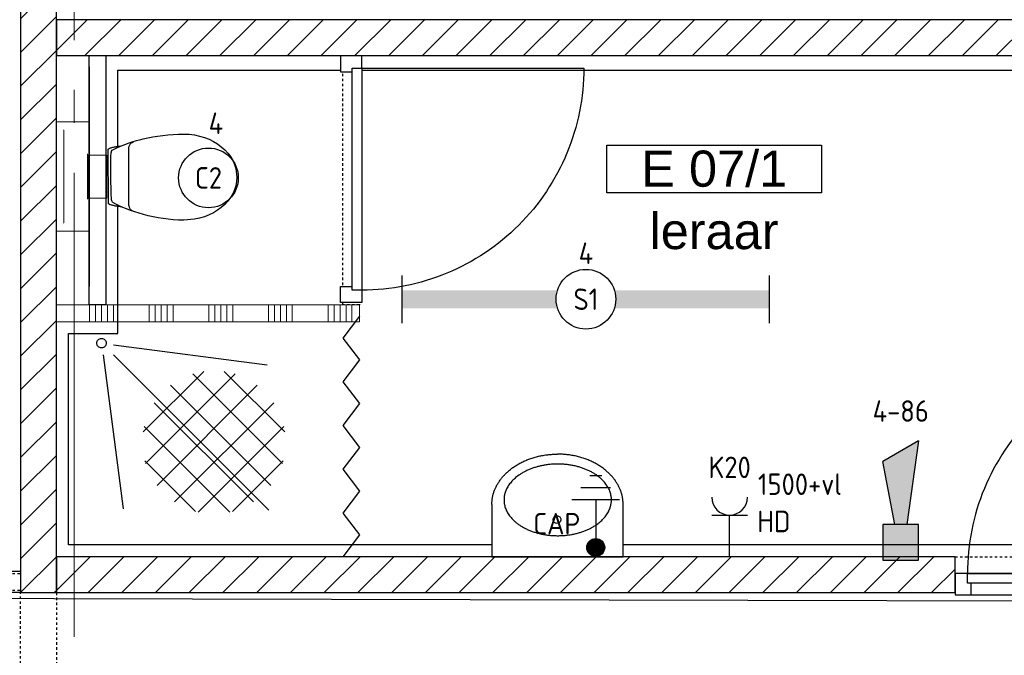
# Model space of a CAD drawing. Header units: millimetres. Extents: x -38031 to 123247, y -16330 to 129979.
# Tile 70 of 235: x -229 to 3897, y 28896 to 31559. Entities that reach past the tile are written whole.
import ezdxf
from ezdxf.enums import TextEntityAlignment as Align

# ---------------------------------------------------------------- set-up
doc = ezdxf.new("R2010")
doc.units = ezdxf.units.MM
doc.header["$LTSCALE"] = 50
doc.linetypes.add('STYLE_01', pattern=[0.41664, 0.20828, -0.20836])
doc.linetypes.add('STYLE_11', pattern=[5, 3.888855, -0.416718, 0.277786, -0.416641])
for name, color, linetype in [('AB$1A---_ATTRIB035', 8, 'Continuous'), ('AL$1A---_ALGEMEEN', 8, 'Continuous'), ('AM$1A---_ARCERING', 8, 'Continuous'), ('BOUWKUNDIG', 8, 'Continuous'), ('EB6511--_ATTRIB', 2, 'Continuous'), ('EL6121--', 3, 'Continuous'), ('EL6222--', 3, 'Continuous'), ('EL6311--', 3, 'Continuous'), ('EL6511--', 3, 'Continuous')]:
    doc.layers.add(name, color=color, linetype=linetype)
doc.layers.add('stramien', color=1, linetype='STYLE_11', lineweight=15)
doc.styles.add('Arial', font='ARIAL.TTF')
doc.styles.add('BURO-018', font='iso.shx', dxfattribs={"height": 90})
doc.styles.get("Standard").update_dxf_attribs({"font": 'iso.shx'})
pattern_1 = [(45, (-987936.49, -175784.82), (70.710678, -70.710678), [])]

# ---------------------------------------------------------------- blocks, each defined once
blk = doc.blocks.new('E00443')
at = {"color": 0}
for points in [[(-2.969, 0.567), (-0.431, 3.105)], [(-2.867, -0.746), (0.882, 3.003)], [(2.867, -0.746), (-0.882, 3.003)], [(2.969, 0.567), (0.431, 3.105)], [(-2.388, -1.68), (1.816, 2.524)], [(2.388, -1.68), (-1.816, 2.524)], [(1.657, -2.365), (-2.501, 1.793)], [(-1.657, -2.365), (2.501, 1.793)], [(0.667, -2.789), (-2.925, 0.803)], [(-0.667, -2.789), (2.925, 0.803)], [(-0.773, -2.763), (-2.899, -0.637)], [(0.773, -2.763), (2.899, -0.637)]]:
    blk.add_lwpolyline(points, dxfattribs=at)
at = {"color": 0, "linetype": 'Continuous', "style": 'BURO-018', "flags": 1}
blk.add_attdef('E_MATCODE', text='', height=1.8, dxfattribs=at).set_placement((0, 0), align=Align.MIDDLE)
blk = doc.blocks.new('1115B3A')
at = {"color": 0, "linetype": 'Continuous'}
blk.add_circle((0, 0), 2.5, dxfattribs=at)
at = {"color": 0, "linetype": 'Continuous', "style": 'BURO-018'}
for tag, p in [('E_GKAST', (0, 8)), ('E_GROEP', (0, 5)), ('E_SGROEP', (4.5, 5)), ('E_ARMCODE', (0, 0)), ('E_SLET', (4.5, -1))]:
    blk.add_attdef(tag, text='', height=1.8, dxfattribs=at).set_placement(p, align=Align.MIDDLE)
blk = doc.blocks.new('E00441')
at = {"color": 0}
for p, q in [((0.5, 6), (-0.5, 6)), ((1.25, 5), (-1.25, 5)), ((2, 4), (-2, 4)), ((0, 4), (0, 0.75))]:
    blk.add_line(p, q, dxfattribs=at)
at = {"color": 0, "const_width": 0.75}
blk.add_lwpolyline([(-0.375, 0, 1), (0.375, 0, 1)], format="xyb", close=True, dxfattribs=at)
at = {"color": 0}
blk.add_circle((0, 0), 0.75, dxfattribs=at)
at = {"color": 0, "style": 'BURO-018'}
blk.add_attdef('E_TEXT1', text='', height=1.8, dxfattribs=at).set_placement((5, 2), align=Align.MIDDLE)
at = {"color": 0, "linetype": 'Continuous', "style": 'BURO-018', "flags": 1}
blk.add_attdef('E_MATCODE', text='', height=1.8, dxfattribs=at).set_placement((0, 0), align=Align.MIDDLE)
blk = doc.blocks.new('1115B61540')
at = {"color": 0}
for p, q in [((-15.4, 2), (-15.4, -2)), ((15.4, 2), (15.4, -2))]:
    blk.add_line(p, q, dxfattribs=at)
at = {"color": 0, "linetype": 'Continuous'}
blk.add_circle((0, 0), 2.5, dxfattribs=at)
at = {"color": 0}
for points in [[(-2.5, 0.75), (-15.4, 0.75), (-2.5, -0.75), (-15.4, -0.75)], [(2.5, 0.75), (15.4, 0.75), (2.5, -0.75), (15.4, -0.75)]]:
    blk.add_solid(points, dxfattribs=at)
at = {"color": 0, "linetype": 'Continuous', "style": 'BURO-018'}
for tag, p in [('E_GKAST', (0, 8)), ('E_GROEP', (0, 5)), ('E_SGROEP', (4.5, 5)), ('E_ARMCODE', (0, 0)), ('E_SLET', (4.5, -3))]:
    blk.add_attdef(tag, text='', height=1.8, dxfattribs=at).set_placement(p, align=Align.MIDDLE)
blk = doc.blocks.new('Group-18')
at = {"layer": 'AL$1A---_ALGEMEEN', "color": 0}
for points in [[(-51586, 2773.1), (-51586, 784), (-56386, 784), (-56386, 1669.1), (-56178.7, 1669.1), (-56178.7, 2773.1)], [(-58776, 564.1), (-58776, -15175.9), (-58766, -15175.9), (-58766, -15898.1), (-60396, -15898.1), (-60396, -17708.4), (-55482.7, -17708.4), (-55482.7, -14815.9), (-56636, -14815.9), (-56636, -9665.9), (-55202, -9665.9), (-55202, -7765.9), (-56636, -7765.9), (-56636, -1065.9), (-46556, -1065.9), (-46556, 534.1)]]:
    blk.add_lwpolyline(points, close=True, dxfattribs=at)
blk = doc.blocks.new('wastafel 430 x 550')
at = {"color": 0}
blk.add_wipeout([(0, -218.4), (275, -218.4), (275, -220.2), (275, -222), (274.9, -223.7), (274.9, -225.5), (274.8, -227.2), (274.7, -229), (274.6, -230.7), (274.4, -232.5), (274.3, -234.2), (274.1, -236), (273.9, -237.7), (273.7, -239.4), (273.5, -241.1), (273.2, -242.9), (273, -244.6), (272.7, -246.3), (272.4, -248), (272.1, -249.7), (271.8, -251.4), (271.4, -253.1), (271, -254.8), (270.6, -256.5), (270.2, -258.2), (269.8, -259.9), (269.4, -261.6), (268.9, -263.2), (268.4, -264.9), (267.9, -266.6), (267.4, -268.2), (266.9, -269.9), (266.4, -271.6), (265.8, -273.2), (265.2, -274.9), (264.6, -276.5), (264, -278.2), (263.3, -279.8), (262.7, -281.4), (262, -283.1), (261.3, -284.7), (260.6, -286.3), (259.9, -287.9), (259.1, -289.6), (258.4, -291.2), (257.6, -292.8), (256.8, -294.4), (256, -296), (255.1, -297.6), (254.3, -299.2), (253.4, -300.8), (252.5, -302.4), (251.6, -303.9), (250.7, -305.5), (249.7, -307.1), (248.8, -308.7), (247.8, -310.3), (246.8, -311.8), (245.8, -313.4), (244.7, -314.9), (243.7, -316.5), (242.6, -318), (241.5, -319.6), (240.4, -321.1), (239.3, -322.7), (238.2, -324.2), (237, -325.7), (235.8, -327.3), (234.6, -328.8), (233.4, -330.3), (232.2, -331.8), (231, -333.2), (229.8, -334.7), (228.5, -336.2), (227.3, -337.6), (226, -339), (224.7, -340.5), (223.4, -341.9), (222.1, -343.3), (220.7, -344.7), (219.4, -346.1), (218, -347.5), (216.7, -348.8), (215.3, -350.2), (213.9, -351.5), (212.5, -352.9), (211.1, -354.2), (209.6, -355.5), (208.2, -356.8), (206.7, -358.1), (205.3, -359.4), (203.8, -360.7), (202.3, -361.9), (200.8, -363.2), (199.2, -364.4), (197.7, -365.7), (196.1, -366.9), (194.6, -368.1), (193, -369.3), (191.4, -370.5), (189.8, -371.7), (188.2, -372.9), (186.5, -374), (184.9, -375.2), (183.2, -376.3), (181.6, -377.5), (179.9, -378.6), (178.2, -379.7), (176.5, -380.8), (174.7, -381.9), (173, -383), (171.3, -384.1), (169.5, -385.1), (167.7, -386.2), (165.9, -387.2), (164.1, -388.3), (162.3, -389.3), (160.5, -390.3), (158.6, -391.3), (156.8, -392.3), (154.9, -393.3), (153, -394.2), (151.1, -395.2), (149.2, -396.2), (147.3, -397.1), (145.4, -398), (143.4, -399), (141.5, -399.9), (139.5, -400.8), (137.5, -401.7), (135.5, -402.5), (133.5, -403.4), (131.5, -404.3), (129.5, -405.1), (127.5, -405.9), (125.4, -406.7), (123.4, -407.5), (121.4, -408.3), (119.4, -409.1), (117.3, -409.8), (115.3, -410.6), (113.2, -411.3), (111.2, -412), (109.1, -412.7), (107, -413.4), (105, -414.1), (102.9, -414.7), (100.8, -415.4), (98.7, -416), (96.7, -416.6), (94.6, -417.2), (92.5, -417.8), (90.4, -418.4), (88.3, -418.9), (86.1, -419.5), (84, -420), (81.9, -420.5), (79.8, -421), (77.6, -421.5), (75.5, -422), (73.4, -422.5), (71.2, -422.9), (69.1, -423.3), (66.9, -423.8), (64.8, -424.2), (62.6, -424.6), (60.4, -425), (58.2, -425.3), (56.1, -425.7), (53.9, -426), (51.7, -426.3), (49.5, -426.7), (47.3, -426.9), (45.1, -427.2), (42.9, -427.5), (40.7, -427.8), (38.5, -428), (36.2, -428.2), (34, -428.4), (31.8, -428.6), (29.5, -428.8), (27.3, -429), (25, -429.2), (22.8, -429.3), (20.5, -429.4), (18.3, -429.6), (16, -429.7), (13.7, -429.8), (11.5, -429.8), (9.2, -429.9), (6.9, -429.9), (4.6, -430), (2.3, -430), (0, -430)], dxfattribs=at).dxf.layer = 'AL$1A---_ALGEMEEN'
at = {"layer": 'AL$1A---_ALGEMEEN', "color": 0}
blk.add_open_spline([(275, -218.4), (275, -275.1), (201.3, -373.3), (73.7, -430), (0, -430)], degree=2, dxfattribs=at)
at = {"color": 0}
blk.add_wipeout([(275, -218.4), (275, 0), (-275, 0), (-275, -218.4)], dxfattribs=at).dxf.layer = 'AL$1A---_ALGEMEEN'
at = {"layer": 'AL$1A---_ALGEMEEN', "color": 0}
blk.add_lwpolyline([(275, -218.4), (275, 0), (-275, 0), (-275, -218.4)], dxfattribs=at)
at = {"color": 0}
blk.add_wipeout([(0, -218.4), (-275, -218.4), (-275, -220.2), (-275, -222), (-274.9, -223.7), (-274.9, -225.5), (-274.8, -227.2), (-274.7, -229), (-274.6, -230.7), (-274.4, -232.5), (-274.3, -234.2), (-274.1, -236), (-273.9, -237.7), (-273.7, -239.4), (-273.5, -241.1), (-273.2, -242.9), (-273, -244.6), (-272.7, -246.3), (-272.4, -248), (-272.1, -249.7), (-271.8, -251.4), (-271.4, -253.1), (-271, -254.8), (-270.6, -256.5), (-270.2, -258.2), (-269.8, -259.9), (-269.4, -261.6), (-268.9, -263.2), (-268.4, -264.9), (-267.9, -266.6), (-267.4, -268.2), (-266.9, -269.9), (-266.4, -271.6), (-265.8, -273.2), (-265.2, -274.9), (-264.6, -276.5), (-264, -278.2), (-263.3, -279.8), (-262.7, -281.4), (-262, -283.1), (-261.3, -284.7), (-260.6, -286.3), (-259.9, -287.9), (-259.1, -289.6), (-258.4, -291.2), (-257.6, -292.8), (-256.8, -294.4), (-256, -296), (-255.1, -297.6), (-254.3, -299.2), (-253.4, -300.8), (-252.5, -302.4), (-251.6, -303.9), (-250.7, -305.5), (-249.7, -307.1), (-248.8, -308.7), (-247.8, -310.3), (-246.8, -311.8), (-245.8, -313.4), (-244.7, -314.9), (-243.7, -316.5), (-242.6, -318), (-241.5, -319.6), (-240.4, -321.1), (-239.3, -322.7), (-238.2, -324.2), (-237, -325.7), (-235.8, -327.3), (-234.6, -328.8), (-233.4, -330.3), (-232.2, -331.8), (-231, -333.2), (-229.8, -334.7), (-228.5, -336.2), (-227.3, -337.6), (-226, -339), (-224.7, -340.5), (-223.4, -341.9), (-222.1, -343.3), (-220.7, -344.7), (-219.4, -346.1), (-218, -347.5), (-216.7, -348.8), (-215.3, -350.2), (-213.9, -351.5), (-212.5, -352.9), (-211.1, -354.2), (-209.6, -355.5), (-208.2, -356.8), (-206.7, -358.1), (-205.3, -359.4), (-203.8, -360.7), (-202.3, -361.9), (-200.8, -363.2), (-199.2, -364.4), (-197.7, -365.7), (-196.1, -366.9), (-194.6, -368.1), (-193, -369.3), (-191.4, -370.5), (-189.8, -371.7), (-188.2, -372.9), (-186.5, -374), (-184.9, -375.2), (-183.2, -376.3), (-181.6, -377.5), (-179.9, -378.6), (-178.2, -379.7), (-176.5, -380.8), (-174.7, -381.9), (-173, -383), (-171.3, -384.1), (-169.5, -385.1), (-167.7, -386.2), (-165.9, -387.2), (-164.1, -388.3), (-162.3, -389.3), (-160.5, -390.3), (-158.6, -391.3), (-156.8, -392.3), (-154.9, -393.3), (-153, -394.2), (-151.1, -395.2), (-149.2, -396.2), (-147.3, -397.1), (-145.4, -398), (-143.4, -399), (-141.5, -399.9), (-139.5, -400.8), (-137.5, -401.7), (-135.5, -402.5), (-133.5, -403.4), (-131.5, -404.3), (-129.5, -405.1), (-127.5, -405.9), (-125.4, -406.7), (-123.4, -407.5), (-121.4, -408.3), (-119.4, -409.1), (-117.3, -409.8), (-115.3, -410.6), (-113.2, -411.3), (-111.2, -412), (-109.1, -412.7), (-107, -413.4), (-105, -414.1), (-102.9, -414.7), (-100.8, -415.4), (-98.7, -416), (-96.7, -416.6), (-94.6, -417.2), (-92.5, -417.8), (-90.4, -418.4), (-88.3, -418.9), (-86.1, -419.5), (-84, -420), (-81.9, -420.5), (-79.8, -421), (-77.6, -421.5), (-75.5, -422), (-73.4, -422.5), (-71.2, -422.9), (-69.1, -423.3), (-66.9, -423.8), (-64.8, -424.2), (-62.6, -424.6), (-60.4, -425), (-58.2, -425.3), (-56.1, -425.7), (-53.9, -426), (-51.7, -426.3), (-49.5, -426.7), (-47.3, -426.9), (-45.1, -427.2), (-42.9, -427.5), (-40.7, -427.8), (-38.5, -428), (-36.2, -428.2), (-34, -428.4), (-31.8, -428.6), (-29.5, -428.8), (-27.3, -429), (-25, -429.2), (-22.8, -429.3), (-20.5, -429.4), (-18.3, -429.6), (-16, -429.7), (-13.7, -429.8), (-11.5, -429.8), (-9.2, -429.9), (-6.9, -429.9), (-4.6, -430), (-2.3, -430), (0, -430)], dxfattribs=at).dxf.layer = 'AL$1A---_ALGEMEEN'
at = {"layer": 'AL$1A---_ALGEMEEN', "color": 0}
blk.add_open_spline([(-275, -218.4), (-275, -275.1), (-201.3, -373.3), (-73.7, -430), (0, -430)], degree=2, dxfattribs=at)
at = {"color": 0}
blk.add_wipeout([(-0.9, -388.4), (-23, -387.7), (-44.8, -385.5), (-66.3, -382), (-87, -377), (-107, -370.7), (-125.9, -363.1), (-143.7, -354.4), (-160, -344.5), (-174.9, -333.6), (-188, -321.8), (-199.4, -309.1), (-208.8, -295.8), (-216.3, -282), (-221.6, -267.7), (-224.9, -253.1), (-225.9, -238.4), (-224.9, -223.7), (-221.6, -209.2), (-216.3, -194.9), (-208.8, -181), (-199.4, -167.7), (-188, -155.1), (-174.9, -143.3), (-160, -132.4), (-143.7, -122.5), (-125.9, -113.7), (-107, -106.1), (-87, -99.8), (-66.3, -94.9), (-44.8, -91.3), (-23, -89.1), (-0.9, -88.4), (21.1, -89.1), (43, -91.3), (64.4, -94.9), (85.2, -99.8), (105.1, -106.1), (124.1, -113.7), (141.8, -122.5), (158.2, -132.4), (173, -143.3), (186.1, -155.1), (197.5, -167.7), (206.9, -181), (214.4, -194.9), (219.7, -209.2), (223, -223.7), (224.1, -238.4), (223, -253.1), (219.7, -267.7), (214.4, -282), (206.9, -295.8), (197.5, -309.1), (186.1, -321.8), (173, -333.6), (158.2, -344.5), (141.8, -354.4), (124.1, -363.1), (105.1, -370.7), (85.2, -377), (64.4, -382), (43, -385.5), (21.1, -387.7)], dxfattribs=at).dxf.layer = 'AL$1A---_ALGEMEEN'
at = {"layer": 'AL$1A---_ALGEMEEN', "color": 0}
blk.add_open_spline([(-113.4, -108.5), (-61.2, -88.4), (59.3, -88.4), (163.8, -128.6), (224.1, -198.2), (224.1, -278.6), (163.8, -348.2), (59.3, -388.4), (-61.2, -388.4), (-165.7, -348.2), (-225.9, -278.6), (-225.9, -198.2), (-165.7, -128.6), (-113.4, -108.5)], degree=2, dxfattribs=at)
at = {"color": 0}
blk.add_wipeout([(2, -172), (0.4, -171.9), (-1.1, -171.7), (-2.6, -171.3), (-4.1, -170.8), (-5.5, -170.1), (-6.9, -169.3), (-8.2, -168.4), (-9.3, -167.3), (-10.4, -166.2), (-11.3, -164.9), (-12.1, -163.5), (-12.8, -162.1), (-13.3, -160.6), (-13.7, -159.1), (-13.9, -157.6), (-14, -156), (-13.9, -154.4), (-13.7, -152.9), (-13.3, -151.4), (-12.8, -149.9), (-12.1, -148.5), (-11.3, -147.1), (-10.4, -145.8), (-9.3, -144.7), (-8.2, -143.6), (-6.9, -142.7), (-5.5, -141.9), (-4.1, -141.2), (-2.6, -140.7), (-1.1, -140.3), (0.4, -140.1), (2, -140), (3.6, -140.1), (5.1, -140.3), (6.6, -140.7), (8.1, -141.2), (9.5, -141.9), (10.9, -142.7), (12.2, -143.6), (13.3, -144.7), (14.4, -145.8), (15.3, -147.1), (16.1, -148.5), (16.8, -149.9), (17.3, -151.4), (17.7, -152.9), (17.9, -154.4), (18, -156), (17.9, -157.6), (17.7, -159.1), (17.3, -160.6), (16.8, -162.1), (16.1, -163.5), (15.3, -164.9), (14.4, -166.2), (13.3, -167.3), (12.2, -168.4), (10.9, -169.3), (9.5, -170.1), (8.1, -170.8), (6.6, -171.3), (5.1, -171.7), (3.6, -171.9)], dxfattribs=at).dxf.layer = 'AL$1A---_ALGEMEEN'
at = {"layer": 'AL$1A---_ALGEMEEN', "color": 0, "flags": 128}
blk.add_lwpolyline([(-14, -156, -0.414214), (2, -140, -0.414214), (18, -156, -0.414214), (2, -172, -0.414214)], format="xyb", close=True, dxfattribs=at)
blk = doc.blocks.new('toil. 10 top')
at = {"color": 0, "lineweight": 5}
blk.add_wipeout([(-202.38, 176.35), (202.64, 176.35), (202.64, 77.25), (-202.38, 77.25)], dxfattribs=at).dxf.layer = 'AL$1A---_ALGEMEEN'
at = {"color": 0}
blk.add_wipeout([(-126.41, -63.78), (-125.9, -59.46), (-125.39, -54.88), (-124.88, -50.82), (-124.12, -47.01), (-123.61, -42.94), (-123.1, -39.13), (-122.34, -35.57), (-121.58, -32.02), (-120.82, -28.71), (-120.05, -25.66), (-119.29, -22.87), (-118.27, -19.82), (-117.51, -17.28), (-116.5, -14.99), (-113.95, -10.42), (115.23, -9.66), (116.5, -11.69), (117.77, -13.97), (119.04, -16.52), (120.06, -19.31), (121.08, -22.36), (122.09, -25.41), (122.86, -28.71), (123.87, -32.02), (124.64, -36.08), (125.14, -39.64), (125.91, -43.45), (126.67, -47.52), (127.18, -51.33), (127.94, -55.39), (129.46, -63.27)], dxfattribs=at).dxf.layer = 'AL$1A---_ALGEMEEN'
at = {"layer": 'AL$1A---_ALGEMEEN', "color": 0, "lineweight": 5, "flags": 128}
blk.add_lwpolyline([(-202.38, 176.35), (202.64, 176.35), (202.64, 77.25), (-202.38, 77.25), (-202.38, 176.35)], dxfattribs=at)
at = {"layer": 'AL$1A---_ALGEMEEN', "color": 0, "flags": 128}
blk.add_lwpolyline([(-126.41, -63.78), (-125.9, -59.46), (-125.39, -54.88), (-124.88, -50.82), (-124.12, -47.01), (-123.61, -42.94), (-123.1, -39.13), (-122.34, -35.57), (-121.58, -32.02), (-120.82, -28.71), (-120.05, -25.66), (-119.29, -22.87), (-118.27, -19.82), (-117.51, -17.28), (-116.5, -14.99), (-113.95, -10.42), (115.23, -9.66), (116.5, -11.69), (117.77, -13.97), (119.04, -16.52), (120.06, -19.31), (121.08, -22.36), (122.09, -25.41), (122.86, -28.71), (123.87, -32.02), (124.64, -36.08), (125.14, -39.64), (125.91, -43.45), (126.67, -47.52), (127.18, -51.33), (127.94, -55.39), (129.46, -63.27)], dxfattribs=at)
at = {"color": 0}
blk.add_wipeout([(-182.05, -326), (-181.8, -304.15), (-180.53, -282.55), (-178.5, -260.95), (-175.96, -239.61), (-172.4, -218.77), (-168.59, -198.19), (-164.01, -177.86), (-159.18, -158.29), (-153.59, -139.24), (-147.75, -120.94), (-141.65, -103.15), (-135.3, -86.65), (-128.69, -70.89), (-121.83, -55.65), (-114.97, -41.42), (-107.86, -28.46), (-106.59, -27.19), (-104.3, -25.92), (-101, -24.9), (-96.93, -24.14), (-92.1, -23.38), (-86.51, -22.87), (-80.16, -22.36), (-73.04, -22.11), (-65.68, -21.85), (-57.29, -21.6), (-48.65, -21.6), (-39.5, -21.6), (-29.85, -21.34), (-19.68, -21.34), (1.41, -21.34), (11.81, -21.34), (22.49, -21.34), (32.4, -21.34), (42.31, -21.09), (51.2, -21.09), (60.09, -20.84), (68.22, -20.84), (76.1, -20.84), (82.96, -21.09), (89.32, -21.34), (95.16, -21.6), (99.99, -22.11), (104.05, -22.87), (107.1, -23.63), (110.66, -25.66), (113.96, -32.52), (120.82, -45.99), (127.43, -60.98), (133.78, -76.74), (139.63, -93.25), (145.47, -110.27), (150.81, -128.31), (155.89, -147.11), (158.18, -156.77), (162.5, -176.33), (166.56, -196.41), (169.86, -216.99), (172.66, -238.34), (174.95, -259.93), (176.73, -281.79), (177.74, -303.64), (178.25, -326), (177.23, -348.87), (174.44, -370.981), (170.12, -392.571), (164.02, -412.651), (156.4, -432.471), (147.25, -450.511), (136.83, -467.791), (125.4, -483.801), (112.44, -498.031), (98.72, -510.981), (83.73, -522.161), (67.97, -531.821), (51.45, -539.191), (34.43, -544.781), (-1.9, -549.101), (-20.19, -548.081), (-38.23, -544.781), (-55.51, -539.191), (-72.03, -531.821), (-87.78, -522.161), (-102.52, -510.981), (-116.5, -498.031), (-129.2, -483.801), (-140.89, -467.791), (-151.31, -450.511), (-160.46, -432.471), (-168.08, -412.651), (-174.18, -392.571), (-178.5, -370.981)], dxfattribs=at).dxf.layer = 'AL$1A---_ALGEMEEN'
at = {"layer": 'AL$1A---_ALGEMEEN', "color": 0, "flags": 128}
blk.add_lwpolyline([(-182.05, -326), (-181.8, -304.15), (-180.53, -282.55), (-178.5, -260.95), (-175.96, -239.61), (-172.4, -218.77), (-168.59, -198.19), (-164.01, -177.86), (-159.18, -158.29), (-153.59, -139.24), (-147.75, -120.94), (-141.65, -103.15), (-135.3, -86.65), (-128.69, -70.89), (-121.83, -55.65), (-114.97, -41.42), (-107.86, -28.46), (-106.59, -27.19), (-104.3, -25.92), (-101, -24.9), (-96.93, -24.14), (-92.1, -23.38), (-86.51, -22.87), (-80.16, -22.36), (-73.04, -22.11), (-65.68, -21.85), (-57.29, -21.6), (-48.65, -21.6), (-39.5, -21.6), (-29.85, -21.34), (-19.68, -21.34), (1.41, -21.34), (11.81, -21.34), (22.49, -21.34), (32.4, -21.34), (42.31, -21.09), (51.2, -21.09), (60.09, -20.84), (68.22, -20.84), (76.1, -20.84), (82.96, -21.09), (89.32, -21.34), (95.16, -21.6), (99.99, -22.11), (104.05, -22.87), (107.1, -23.63), (110.66, -25.66), (113.96, -32.52), (120.82, -45.99), (127.43, -60.98), (133.78, -76.74), (139.63, -93.25), (145.47, -110.27), (150.81, -128.31), (155.89, -147.11), (158.18, -156.77), (162.5, -176.33), (166.56, -196.41), (169.86, -216.99), (172.66, -238.34), (174.95, -259.93), (176.73, -281.79), (177.74, -303.64), (178.25, -326), (177.23, -348.87), (174.44, -370.981), (170.12, -392.571), (164.02, -412.651), (156.4, -432.471), (147.25, -450.511), (136.83, -467.791), (125.4, -483.801), (112.44, -498.031), (98.72, -510.981), (83.73, -522.161), (67.97, -531.821), (51.45, -539.191), (34.43, -544.781), (-1.9, -549.101), (-20.19, -548.081), (-38.23, -544.781), (-55.51, -539.191), (-72.03, -531.821), (-87.78, -522.161), (-102.52, -510.981), (-116.5, -498.031), (-129.2, -483.801), (-140.89, -467.791), (-151.31, -450.511), (-160.46, -432.471), (-168.08, -412.651), (-174.18, -392.571), (-178.5, -370.981), (-182.05, -326)], dxfattribs=at)
at = {"color": 0, "lineweight": 5}
blk.add_wipeout([(-89.82, 75.21), (89.57, 75.21), (89.57, -4.57), (-89.82, -4.57)], dxfattribs=at).dxf.layer = 'AL$1A---_ALGEMEEN'
at = {"color": 0}
blk.add_wipeout([(-145.72, -115.35), (-144.45, -112.56), (-142.92, -110.01), (-141.14, -107.73), (-139.11, -105.19), (-137.08, -103.41), (-134.79, -101.88), (-132.25, -100.36), (-129.71, -99.09), (-127.17, -98.33), (-124.37, -97.31), (-121.83, -96.8), (-119.04, -96.29), (-116.24, -96.04), (-113.45, -95.79), (-107.86, -95.54), (110.66, -95.54), (112.95, -95.79), (115.74, -95.79), (118.28, -96.04), (120.82, -96.04), (123.36, -96.55), (125.91, -97.06), (128.19, -97.82), (130.73, -98.83), (133.02, -99.85), (135.31, -101.12), (137.59, -102.9), (139.63, -104.68), (141.66, -107.22), (143.44, -109.51), (147, -115.35)], dxfattribs=at).dxf.layer = 'AL$1A---_ALGEMEEN'
at = {"layer": 'AL$1A---_ALGEMEEN', "color": 0}
blk.add_line((460, 0), (-460, 0), dxfattribs=at)
at = {"layer": 'AL$1A---_ALGEMEEN', "color": 0, "lineweight": 5, "flags": 128}
blk.add_lwpolyline([(-89.82, 75.21), (89.57, 75.21), (89.57, -4.57), (-89.82, -4.57), (-89.82, 75.21)], dxfattribs=at)
at = {"layer": 'AL$1A---_ALGEMEEN', "color": 0, "flags": 128}
blk.add_lwpolyline([(-145.72, -115.35), (-144.45, -112.56), (-142.92, -110.01), (-141.14, -107.73), (-139.11, -105.19), (-137.08, -103.41), (-134.79, -101.88), (-132.25, -100.36), (-129.71, -99.09), (-127.17, -98.33), (-124.37, -97.31), (-121.83, -96.8), (-119.04, -96.29), (-116.24, -96.04), (-113.45, -95.79), (-107.86, -95.54), (110.66, -95.54), (112.95, -95.79), (115.74, -95.79), (118.28, -96.04), (120.82, -96.04), (123.36, -96.55), (125.91, -97.06), (128.19, -97.82), (130.73, -98.83), (133.02, -99.85), (135.31, -101.12), (137.59, -102.9), (139.63, -104.68), (141.66, -107.22), (143.44, -109.51), (147, -115.35)], dxfattribs=at)
at = {"color": 0, "lineweight": 5}
for points in [[(-228.05, 208.36), (-228.05, 71.4), (-89.82, 71.4)], [(89.82, 71.4), (229.32, 71.4), (229.32, 208.87)]]:
    blk.add_wipeout(points, dxfattribs=at).dxf.layer = 'AL$1A---_ALGEMEEN'
at = {"layer": 'AL$1A---_ALGEMEEN', "color": 0, "lineweight": 5}
blk.add_line((-228.05, 208.36), (229.32, 208.36), dxfattribs=at)
at = {"layer": 'AL$1A---_ALGEMEEN', "color": 0}
blk.add_line((460, 70), (-460, 70), dxfattribs=at)
at = {"layer": 'AL$1A---_ALGEMEEN', "color": 0, "lineweight": 5, "flags": 128}
for points in [[(-228.05, 208.36), (-228.05, 71.4), (-89.82, 71.4)], [(89.82, 71.4), (229.32, 71.4), (229.32, 208.87)]]:
    blk.add_lwpolyline(points, dxfattribs=at)
blk = doc.blocks.new('32x_hout-mk 806as-p')
at = {"color": 0}
for points in [[(-20.7, -67), (-20.7, 0), (-110.7, 0), (-110.7, -67)], [(-110.7, -967), (-20.7, -967), (-20.7, -1034), (-110.7, -1034)]]:
    blk.add_wipeout(points, dxfattribs=at).dxf.layer = 'AL$1A---_ALGEMEEN'
at = {"layer": 'AL$1A---_ALGEMEEN', "color": 0}
for points in [[(-20.7, -67), (-20.7, 0), (-110.7, 0), (-110.7, -67)], [(909, -74.8), (908.2, -97.6), (906.8, -120.4), (904.8, -143.2), (902.3, -165.8), (899.2, -188.5), (895.6, -211), (891.4, -233.4), (886.7, -255.8), (881.4, -278), (875.6, -300), (869.2, -322), (862.4, -343.7), (854.9, -365.3), (847, -386.7), (838.5, -407.9), (829.5, -428.9), (820, -449.6), (810, -470.1), (799.5, -490.4), (788.5, -510.4), (777, -530.1), (765, -549.5), (752.6, -568.7), (739.6, -587.5), (726.3, -606), (712.5, -624.2), (698.2, -642), (683.5, -659.5), (668.4, -676.5), (652.8, -693.3), (636.9, -709.6), (620.6, -725.5), (603.8, -741.1), (586.7, -756.2), (569.3, -770.9), (551.5, -785.2), (533.3, -799), (514.8, -812.4), (496, -825.3), (476.8, -837.7), (457.4, -849.7), (437.7, -861.2), (417.7, -872.2), (397.4, -882.7), (376.9, -892.7), (356.2, -902.2), (335.2, -911.2), (314, -919.7), (292.6, -927.6), (271, -935.1), (249.3, -942), (227.3, -948.3), (205.3, -954.1), (183.1, -959.4), (160.7, -964.1), (138.3, -968.3), (115.8, -971.9), (93.1, -975), (70.4, -977.5), (47.7, -979.5), (24.9, -980.9), (2.1, -981.7), (-20.7, -982), (-20.7, -52), (909.3, -52)], [(-110.7, -967), (-20.7, -967), (-20.7, -1034), (-110.7, -1034)]]:
    blk.add_lwpolyline(points, close=True, dxfattribs=at)
at = {"color": 0}
blk.add_wipeout([(-60.7, -52), (-20.7, -52), (-20.7, -982), (-60.7, -982)], dxfattribs=at).dxf.layer = 'AL$1A---_ALGEMEEN'
at = {"layer": 'AL$1A---_ALGEMEEN', "color": 0}
blk.add_lwpolyline([(-60.7, -52), (-20.7, -52), (-20.7, -982), (-60.7, -982)], close=True, dxfattribs=at)
blk = doc.blocks.new('32x_hout-mk 810-a')
at = {"color": 0}
blk.add_wipeout([(-20.7, -1023), (-20.7, -11), (-110.7, -11), (-110.7, -1023)], dxfattribs=at).dxf.layer = 'AL$1A---_ALGEMEEN'
at = {"layer": 'AL$1A---_ALGEMEEN', "color": 0}
blk.add_lwpolyline([(-20.7, -1023), (-20.7, -11), (-110.7, -11), (-110.7, -1023)], close=True, dxfattribs=at)
at = {"color": 0}
for points in [[(-20.7, -67), (-20.7, 0), (-110.7, 0), (-110.7, -67)], [(-110.7, -967), (-20.7, -967), (-20.7, -1034), (-110.7, -1034)]]:
    blk.add_wipeout(points, dxfattribs=at).dxf.layer = 'AL$1A---_ALGEMEEN'
at = {"layer": 'AL$1A---_ALGEMEEN', "color": 0}
for points in [[(-20.7, -67), (-20.7, 0), (-110.7, 0), (-110.7, -67)], [(909, -959.2), (908.2, -936.4), (906.8, -913.6), (904.8, -890.8), (902.3, -868.2), (899.2, -845.5), (895.6, -823), (891.4, -800.6), (886.7, -778.2), (881.4, -756), (875.6, -734), (869.2, -712), (862.4, -690.3), (854.9, -668.7), (847, -647.3), (838.5, -626.1), (829.5, -605.1), (820, -584.4), (810, -563.9), (799.5, -543.6), (788.5, -523.6), (777, -503.9), (765, -484.5), (752.6, -465.3), (739.6, -446.5), (726.3, -428), (712.5, -409.8), (698.2, -392), (683.5, -374.5), (668.4, -357.5), (652.8, -340.7), (636.9, -324.4), (620.6, -308.5), (603.8, -292.9), (586.7, -277.8), (569.3, -263.1), (551.5, -248.8), (533.3, -235), (514.8, -221.6), (496, -208.7), (476.8, -196.3), (457.4, -184.3), (437.7, -172.8), (417.7, -161.8), (397.4, -151.3), (376.9, -141.3), (356.2, -131.8), (335.2, -122.8), (314, -114.3), (292.6, -106.4), (271, -98.9), (249.3, -92), (227.3, -85.7), (205.3, -79.9), (183.1, -74.6), (160.7, -69.9), (138.3, -65.7), (115.8, -62.1), (93.1, -59), (70.4, -56.5), (47.7, -54.5), (24.9, -53.1), (2.1, -52.3), (-20.7, -52), (-20.7, -982), (909.3, -982)], [(-110.7, -967), (-20.7, -967), (-20.7, -1034), (-110.7, -1034)]]:
    blk.add_lwpolyline(points, close=True, dxfattribs=at)
at = {"color": 0}
blk.add_wipeout([(-60.7, -52), (-20.7, -52), (-20.7, -982), (-60.7, -982)], dxfattribs=at).dxf.layer = 'AL$1A---_ALGEMEEN'
at = {"layer": 'AL$1A---_ALGEMEEN', "color": 0}
blk.add_lwpolyline([(-60.7, -52), (-20.7, -52), (-20.7, -982), (-60.7, -982)], close=True, dxfattribs=at)
blk = doc.blocks.new('tekst 9 pts-1')
at = {"layer": 'AL$1A---_ALGEMEEN', "color": 0, "style": 'Arial'}
blk.add_attdef('naam_ruimte', text='', height=151.5, dxfattribs=at).set_placement((0, -41.1), align=Align.TOP_CENTER)
at = {"layer": 'AL$1A---_ALGEMEEN', "color": 0, "flags": 1}
for tag, p in [('oppervlakte', (-617.5, -1003)), ('stramiennummer', (-617.5, -1275.7))]:
    blk.add_attdef(tag, p, '', height=151.5, dxfattribs=at)
blk = doc.blocks.new('ruimtenummer')
at = {"layer": 'AL$1A---_ALGEMEEN', "color": 0, "flags": 1}
for tag, p in [('peil', (-450, -397.1)), ('onderdeel', (-450, -669.8))]:
    blk.add_attdef(tag, p, '', height=151.5, dxfattribs=at)
at = {"color": 0}
blk.add_wipeout([(-450, 100), (450, 100), (450, -100), (-450, -100)], dxfattribs=at).dxf.layer = 'AL$1A---_ALGEMEEN'
at = {"layer": 'AL$1A---_ALGEMEEN', "color": 0}
blk.add_lwpolyline([(-450, 100), (450, 100), (450, -100), (-450, -100)], close=True, dxfattribs=at)
at = {"layer": 'AL$1A---_ALGEMEEN', "color": 0, "style": 'Arial'}
blk.add_attdef('ruimtenummer', text='', height=151.5, dxfattribs=at).set_placement((0, 78), align=Align.TOP_CENTER)
blk = doc.blocks.new('32x_hout-mk 853-p')
at = {"layer": 'AL$1A---_ALGEMEEN', "color": 0}
for points in [[(2200, 1158.7), (2173.6, 1157.7), (2147.1, 1156), (2120.7, 1153.7), (2094.4, 1150.8), (2068.2, 1147.2), (2042, 1142.9), (2016, 1138), (1990.1, 1132.4), (1964.3, 1126.2), (1938.7, 1119.4), (1913.3, 1111.9), (1888, 1103.8), (1863, 1095), (1838.2, 1085.7), (1813.6, 1075.7), (1789.2, 1065.1), (1765.2, 1054), (1741.4, 1042.2), (1717.9, 1029.8), (1694.7, 1016.9), (1671.8, 1003.4), (1649.2, 989.3), (1627, 974.6), (1605.2, 959.4), (1583.7, 943.7), (1562.7, 927.5), (1542, 910.7), (1521.7, 893.4), (1501.9, 875.6), (1482.5, 857.3), (1463.5, 838.6), (1445, 819.4), (1427, 799.7), (1409.5, 779.6), (1392.4, 759), (1375.9, 738.1), (1359.8, 716.7), (1344.3, 694.9), (1329.3, 672.8), (1314.9, 650.3), (1301, 627.4), (1287.7, 604.2), (1274.9, 580.7), (1262.7, 556.9), (1251.1, 532.7), (1240.1, 508.3), (1229.6, 483.7), (1219.8, 458.7), (1210.6, 433.6), (1202, 408.2), (1194, 382.6), (1186.6, 356.8), (1179.8, 330.8), (1173.7, 304.7), (1168.2, 278.4), (1163.4, 252), (1159.2, 225.5), (1155.6, 198.9), (1152.7, 172.2), (1150.4, 145.5), (1148.8, 118.7), (1147.8, 91.8), (1147.5, 65), (2226.5, 65), (2226.5, 1159)], [(70.5, 1145.7), (97.5, 1144.7), (124.5, 1143.1), (151.4, 1140.8), (178.3, 1137.9), (205.1, 1134.3), (231.7, 1130.1), (258.3, 1125.2), (284.7, 1119.7), (311, 1113.6), (337.2, 1106.8), (363.1, 1099.5), (388.9, 1091.4), (414.4, 1082.8), (439.7, 1073.6), (464.8, 1063.7), (489.7, 1053.3), (514.2, 1042.2), (538.5, 1030.6), (562.5, 1018.4), (586.2, 1005.6), (609.5, 992.2), (632.5, 978.3), (655.2, 963.8), (677.5, 948.8), (699.4, 933.3), (720.9, 917.2), (742, 900.6), (762.6, 883.5), (782.9, 866), (802.7, 847.9), (822, 829.4), (840.9, 810.4), (859.3, 791), (877.2, 771.1), (894.6, 750.8), (911.5, 730.1), (927.8, 709), (943.7, 687.4), (958.9, 665.6), (973.7, 643.3), (987.9, 620.7), (1001.5, 597.8), (1014.5, 574.6), (1026.9, 551), (1038.8, 527.2), (1050, 503.1), (1060.7, 478.7), (1070.7, 454), (1080.1, 429.2), (1088.9, 404.1), (1097.1, 378.8), (1104.6, 353.3), (1111.5, 327.7), (1117.7, 301.8), (1123.3, 275.9), (1128.3, 249.8), (1132.6, 223.6), (1136.2, 197.3), (1139.2, 171), (1141.5, 144.5), (1143.2, 118), (1144.2, 91.5), (1144.5, 65), (43.5, 65), (43.5, 1146)], [(70.5, -1055.7), (97.5, -1054.7), (124.5, -1053.1), (151.4, -1050.8), (178.3, -1047.9), (205.1, -1044.3), (231.7, -1040.1), (258.3, -1035.2), (284.7, -1029.7), (311, -1023.6), (337.2, -1016.8), (363.1, -1009.5), (388.9, -1001.4), (414.4, -992.8), (439.7, -983.6), (464.8, -973.7), (489.7, -963.3), (514.2, -952.2), (538.5, -940.6), (562.5, -928.4), (586.2, -915.6), (609.5, -902.2), (632.5, -888.3), (655.2, -873.8), (677.5, -858.8), (699.4, -843.3), (720.9, -827.2), (742, -810.6), (762.6, -793.5), (782.9, -776), (802.7, -757.9), (822, -739.4), (840.9, -720.4), (859.3, -701), (877.2, -681.1), (894.6, -660.8), (911.5, -640.1), (927.8, -619), (943.7, -597.4), (958.9, -575.6), (973.7, -553.3), (987.9, -530.7), (1001.5, -507.8), (1014.5, -484.6), (1026.9, -461), (1038.8, -437.2), (1050, -413.1), (1060.7, -388.7), (1070.7, -364), (1080.1, -339.2), (1088.9, -314.1), (1097.1, -288.8), (1104.6, -263.3), (1111.5, -237.7), (1117.7, -211.8), (1123.3, -185.9), (1128.3, -159.8), (1132.6, -133.6), (1136.2, -107.3), (1139.2, -81), (1141.5, -54.5), (1143.2, -28), (1144.2, -1.5), (1144.5, 25), (43.5, 25), (43.5, -1056)], [(2200, -1068.7), (2173.6, -1067.7), (2147.1, -1066), (2120.7, -1063.7), (2094.4, -1060.8), (2068.2, -1057.2), (2042, -1052.9), (2016, -1048), (1990.1, -1042.4), (1964.3, -1036.2), (1938.7, -1029.4), (1913.3, -1021.9), (1888, -1013.8), (1863, -1005), (1838.2, -995.7), (1813.6, -985.7), (1789.2, -975.1), (1765.2, -964), (1741.4, -952.2), (1717.9, -939.8), (1694.7, -926.9), (1671.8, -913.4), (1649.2, -899.3), (1627, -884.6), (1605.2, -869.4), (1583.7, -853.7), (1562.7, -837.5), (1542, -820.7), (1521.7, -803.4), (1501.9, -785.6), (1482.5, -767.3), (1463.5, -748.6), (1445, -729.4), (1427, -709.7), (1409.5, -689.6), (1392.4, -669), (1375.9, -648.1), (1359.8, -626.7), (1344.3, -604.9), (1329.3, -582.8), (1314.9, -560.3), (1301, -537.4), (1287.7, -514.2), (1274.9, -490.7), (1262.7, -466.9), (1251.1, -442.7), (1240.1, -418.3), (1229.6, -393.7), (1219.8, -368.7), (1210.6, -343.6), (1202, -318.2), (1194, -292.6), (1186.6, -266.8), (1179.8, -240.8), (1173.7, -214.7), (1168.2, -188.4), (1163.4, -162), (1159.2, -135.5), (1155.6, -108.9), (1152.7, -82.2), (1150.4, -55.5), (1148.8, -28.7), (1147.8, -1.8), (1147.5, 25), (2226.5, 25), (2226.5, -1069)]]:
    blk.add_lwpolyline(points, close=True, dxfattribs=at)
at = {"color": 0}
blk.add_wipeout([(43.5, 65), (1144.5, 65), (1144.5, 25), (43.5, 25)], dxfattribs=at).dxf.layer = 'AL$1A---_ALGEMEEN'
at = {"layer": 'AL$1A---_ALGEMEEN', "color": 0}
blk.add_lwpolyline([(43.5, 65), (1144.5, 65), (1144.5, 25), (43.5, 25)], close=True, dxfattribs=at)
at = {"color": 0}
for points in [[(-12.5, 90), (43.5, 90), (43.5, 0), (-12.5, 0)], [(1147.5, 65), (2236.5, 65), (2236.5, 25), (1147.5, 25)]]:
    blk.add_wipeout(points, dxfattribs=at).dxf.layer = 'AL$1A---_ALGEMEEN'
at = {"layer": 'AL$1A---_ALGEMEEN', "color": 0}
for points in [[(-12.5, 90), (43.5, 90), (43.5, 0), (-12.5, 0)], [(1147.5, 65), (2236.5, 65), (2236.5, 25), (1147.5, 25)]]:
    blk.add_lwpolyline(points, close=True, dxfattribs=at)
at = {"color": 0}
blk.add_wipeout([(2236.5, 90), (2292.5, 90), (2292.5, 0), (2236.5, 0)], dxfattribs=at).dxf.layer = 'AL$1A---_ALGEMEEN'
at = {"layer": 'AL$1A---_ALGEMEEN', "color": 0, "linetype": 'STYLE_01'}
for p, q in [((-12.5, 80), (2292.5, 80)), ((-12.5, 10), (2292.5, 10))]:
    blk.add_line(p, q, dxfattribs=at)
at = {"layer": 'AL$1A---_ALGEMEEN', "color": 0}
blk.add_lwpolyline([(2236.5, 90), (2292.5, 90), (2292.5, 0), (2236.5, 0)], close=True, dxfattribs=at)
blk = doc.blocks.new('200254 W 210 11-06-2007')
at = {"layer": 'AM$1A---_ARCERING', "linetype": 'Continuous', "lineweight": 5}
h = blk.add_hatch(dxfattribs=at)
h.set_pattern_fill('KALKZANDSTEEN', color=256, scale=50, style=0, pattern_type=2)
h.set_pattern_definition(pattern_1)
h.paths.add_polyline_path([(-36274, 6571.4), (-36274, 6421.4), (-26374, 6421.4), (-26374, 6571.4)])
at = {"layer": 'AL$1A---_ALGEMEEN'}
for p, q in [((-36034.7, 5210.2), (-35391, 5125.5)), ((-36078.6, 5168.1), (-35993.6, 4522.8)), ((-35383.4, 4516.8), (-36034.7, 5168.1))]:
    blk.add_line(p, q, dxfattribs=at)
blk.add_lwpolyline([(-36274, 6571.4), (-36274, 6421.4), (-26374, 6421.4), (-26374, 6571.4)], close=True, dxfattribs=at)
at = {"layer": 'AL$1A---_ALGEMEEN', "linetype": 'STYLE_01'}
blk.add_lwpolyline([(-35074, 6421.4), (-35004, 6421.4), (-35004, 5376.6), (-35074, 5376.6)], close=True, dxfattribs=at)
at = {"layer": 'AL$1A---_ALGEMEEN'}
blk.add_lwpolyline([(-35004, 5329.9), (-35074, 5238.2), (-35004, 5146.6), (-35074, 5054.9), (-35004, 4963.2), (-35074, 4871.6), (-35004, 4779.9), (-35074, 4688.2), (-35004, 4596.6), (-35074, 4504.9), (-35004, 4413.2), (-35074, 4321.6)], dxfattribs=at)
at = {"layer": 'AL$1A---_ALGEMEEN', "flags": 128}
blk.add_lwpolyline([(-36105, 5216.8, -0.414214), (-36085, 5236.8, -0.414214), (-36065, 5216.8, -0.414214), (-36085, 5196.8, -0.414214)], format="xyb", close=True, dxfattribs=at)
at = {"layer": 'AL$1A---_ALGEMEEN'}
blk.add_blockref('Group-18', (20162, 3587.4), dxfattribs=at)
ref = blk.add_blockref('tekst 9 pts-1', (-33518, 5803.3), dxfattribs=dict(at, xscale=-1))
ref.add_attrib('naam_ruimte', 'leraar', dxfattribs={"layer": 'AB$1A---_ATTRIB035', "height": 151.52, "style": 'Arial'}).set_placement((-33518, 5762.2), align=Align.TOP_CENTER)
blk.add_blockref('32x_hout-mk 806as-p', (-34973.3, 6420.6), dxfattribs=at)
for name, p, rotation in [('toil. 10 top', (-36066.7, 5914.3), 90), ('wastafel 430 x 550', (-34174, 4321.6), 180)]:
    blk.add_blockref(name, p, dxfattribs=dict(at, rotation=rotation))
ref = blk.add_blockref('ruimtenummer', (-33517, 5946.6), dxfattribs=dict(at, rotation=180))
ref.add_attrib('ruimtenummer', 'E 07/1', dxfattribs={"layer": 'AB$1A---_ATTRIB035', "height": 151.52, "style": 'Arial'}).set_placement((-33517, 6023.5), align=Align.TOP_CENTER)
at = {"layer": 'AM$1A---_ARCERING', "linetype": 'Continuous', "lineweight": 5}
h = blk.add_hatch(dxfattribs=at)
h.set_pattern_fill('KALKZANDSTEEN', color=256, scale=50, style=0, pattern_type=2)
h.set_pattern_definition(pattern_1)
h.paths.add_polyline_path([(-36274, 4171.6), (-36274, 8221.6), (-36424, 8221.6), (-36424, 4171.6)])
h = blk.add_hatch(dxfattribs=at)
h.set_pattern_fill('1_100_LICHTE_WAND___', color=256, scale=50, style=0, pattern_type=2)
h.set_pattern_definition([(90, (-987936.5, -175784.82), (250, 0), []), (90, (-987886.5, -175784.82), (250, 0), []), (90, (-987861.5, -175784.82), (250, 0), []), (90, (-987836.5, -175784.82), (250, 0), []), (90, (-987911.5, -175784.82), (250, 0), [])])
h.paths.add_polyline_path([(-36274, 5376.6), (-35004, 5376.6), (-35004, 5306.6), (-36274, 5306.6)])
h = blk.add_hatch(dxfattribs=at)
h.set_pattern_fill('KALKZANDSTEEN', color=256, scale=50, style=0, pattern_type=2)
h.set_pattern_definition(pattern_1)
h.paths.add_polyline_path([(-36274, 4321.4), (-36274, 4171.4), (-32508, 4171.4), (-32508, 4321.4)])
at = {"layer": 'AL$1A---_ALGEMEEN'}
for points in [[(-36274, 4171.6), (-36274, 8221.6), (-36424, 8221.6), (-36424, 4171.6)], [(-36136.7, 6421.4), (-36066.7, 6421.4), (-36066.7, 5376.6), (-36136.7, 5376.6)], [(-36274, 4321.4), (-36274, 4171.4), (-32508, 4171.4), (-32508, 4321.4)]]:
    blk.add_lwpolyline(points, close=True, dxfattribs=at)
at = {"layer": 'AL$1A---_ALGEMEEN', "linetype": 'Continuous', "lineweight": 18}
blk.add_lwpolyline([(-36274, 5376.6), (-35004, 5376.6), (-35004, 5306.6), (-36274, 5306.6)], close=True, dxfattribs=at)
at = {"layer": 'stramien', "ltscale": 10}
blk.add_line((-36199, -41013.6), (-36199, 36216.4), dxfattribs=at)
at = {"layer": 'AL$1A---_ALGEMEEN'}
blk.add_blockref('32x_hout-mk 853-p', (-38716.5, 4171.6), dxfattribs=at)
at = {"layer": 'AL$1A---_ALGEMEEN', "rotation": 90}
blk.add_blockref('32x_hout-mk 810-a', (-32508, 4272.3), dxfattribs=at)
at = {"layer": 'AL$1A---_ALGEMEEN', "linetype": 'STYLE_01'}
blk.add_line((-32508, 4321.4), (-31474, 4321.4), dxfattribs=at)
blk.add_lwpolyline([(-36424, 4171.6), (-36274, 4171.6), (-36274, -1687.6), (-36424, -1687.6)], close=True, dxfattribs=at)
blk = doc.blocks.new('E00028')
at = {"color": 0, "linetype": 'Continuous'}
for p, q in [((1.5, 11), (-1.5, 9.268)), ((1.5, 11), (0.5, 4)), ((-0.5, 4), (-1.5, 9.268)), ((-1.5, 4), (-1.5, 1)), ((1.5, 4), (-1.5, 4)), ((1.5, 1), (1.5, 4)), ((-1.5, 1), (1.5, 1))]:
    blk.add_line(p, q, dxfattribs=at)
for points in [[(-1.5, 9.268), (1.5, 11), (-0.5, 4), (0.5, 4)], [(-1.5, 4), (1.5, 4), (-1.5, 1), (1.5, 1)]]:
    blk.add_solid(points, dxfattribs=at)
at = {"color": 0, "linetype": 'Continuous', "style": 'BURO-018'}
blk.add_attdef('E_TEXT1', text='', height=1.8, dxfattribs=at).set_placement((0, 13.5), align=Align.MIDDLE)
at = {"color": 0, "linetype": 'Continuous', "style": 'BURO-018', "flags": 1}
blk.add_attdef('E_MATCODE', (0, 0), '', height=1.8, dxfattribs=at)
blk = doc.blocks.new('111304')
at = {"color": 0, "linetype": 'Continuous'}
for p, q in [((-1.5, 4.5), (1.5, 4.5)), ((0, 1), (0, 4.5))]:
    blk.add_line(p, q, dxfattribs=at)
blk.add_arc((0, 6), 1.5, 180, 0, dxfattribs=at)
at = {"color": 0, "linetype": 'Continuous', "style": 'BURO-018'}
for tag, p in [('E_GKAST', (0, 11.5)), ('E_GROEP', (0, 8.5)), ('E_SGROEP', (4.5, 8.5))]:
    blk.add_attdef(tag, text='', height=1.8, dxfattribs=at).set_placement(p, align=Align.MIDDLE)
at = {"color": 0, "linetype": 'Continuous', "style": 'BURO-018', "flags": 1}
for tag, p in [('E_VERMCODE', (13, 8.5)), ('E_MATCODE', (0, 0))]:
    blk.add_attdef(tag, text='', height=1.8, dxfattribs=at).set_placement(p, align=Align.MIDDLE)

msp = doc.modelspace()

# ---------------------------------------------------------------- block references
at = {"layer": 'BOUWKUNDIG'}
msp.add_blockref('200254 W 210 11-06-2007', (36199, 24987.6), dxfattribs=at)

# ---------------------------------------------------------------- next in the draw order: block references
at = {"layer": 'EL6121--', "xscale": 100, "yscale": 100, "zscale": 100}
msp.add_blockref('E00443', (585.4, 29775.3), dxfattribs=at)
at = {"layer": 'EL6121--'}
ref = msp.add_blockref('E00441', (2185.2, 29348.1), dxfattribs=dict(at, xscale=50, yscale=50, zscale=50))
ref.add_attrib('E_TEXT1', 'CAP', dxfattribs={"layer": '0', "color": 1, "height": 90, "style": 'BURO-018'}).set_placement((2021.9, 29448.1), align=Align.MIDDLE)
at = {"layer": 'EL6222--'}
ref = msp.add_blockref('111304', (2746.3, 29259), dxfattribs=dict(at, xscale=50, yscale=50, zscale=50))
ref.add_attrib('E_GROEP', 'K20', dxfattribs={"layer": '0', "color": 1, "linetype": 'Continuous', "height": 90, "style": 'BURO-018'}).set_placement((2746.3, 29684), align=Align.MIDDLE)
ref.add_attrib('E_VERMCODE', 'HD', dxfattribs={"layer": '0', "color": 1, "linetype": 'Continuous', "height": 90, "style": 'BURO-018'}).set_placement((2931.8, 29457.3), align=Align.MIDDLE)
at = {"layer": 'EL6311--'}
ref = msp.add_blockref('1115B3A', (562.3, 30896.8), dxfattribs=dict(at, xscale=50, yscale=50, zscale=50, rotation=90))
ref.add_attrib('E_ARMCODE', 'C2', dxfattribs={"layer": '0', "color": 1, "linetype": 'Continuous', "height": 90, "style": 'BURO-018'}).set_placement((562.3, 30896.8), align=Align.MIDDLE)
ref.add_attrib('E_GROEP', '4', dxfattribs={"layer": '0', "color": 1, "linetype": 'Continuous', "height": 90, "style": 'BURO-018'}).set_placement((593.4, 31125.7), align=Align.MIDDLE)
ref = msp.add_blockref('1115B61540', (2144.1, 30388.3), dxfattribs=dict(at, xscale=50, yscale=50, zscale=50, rotation=180))
ref.add_attrib('E_ARMCODE', 'S1', dxfattribs={"layer": '0', "color": 1, "linetype": 'Continuous', "height": 90, "style": 'BURO-018'}).set_placement((2144.1, 30388.3), align=Align.MIDDLE)
ref.add_attrib('E_GROEP', '4', dxfattribs={"layer": '0', "color": 1, "linetype": 'Continuous', "height": 90, "style": 'BURO-018'}).set_placement((2144.1, 30581.1), align=Align.MIDDLE)
at = {"layer": 'EL6511--'}
ref = msp.add_blockref('E00028', (3463.5, 29245), dxfattribs=dict(at, xscale=50, yscale=50, zscale=50))
ref.add_attrib('E_TEXT1', '4-86', dxfattribs={"layer": 'EB6511--_ATTRIB', "color": 1, "linetype": 'Continuous', "height": 90, "style": 'BURO-018'}).set_placement((3463.5, 29920), align=Align.MIDDLE)

# ---------------------------------------------------------------- next in the draw order: texts
at = {"layer": 'EL6222--', "color": 1, "style": 'BURO-018'}
msp.add_text('1500+vl', height=90, dxfattribs=at).set_placement((2864.9, 29568.2))

doc.saveas('drawing.dxf')
